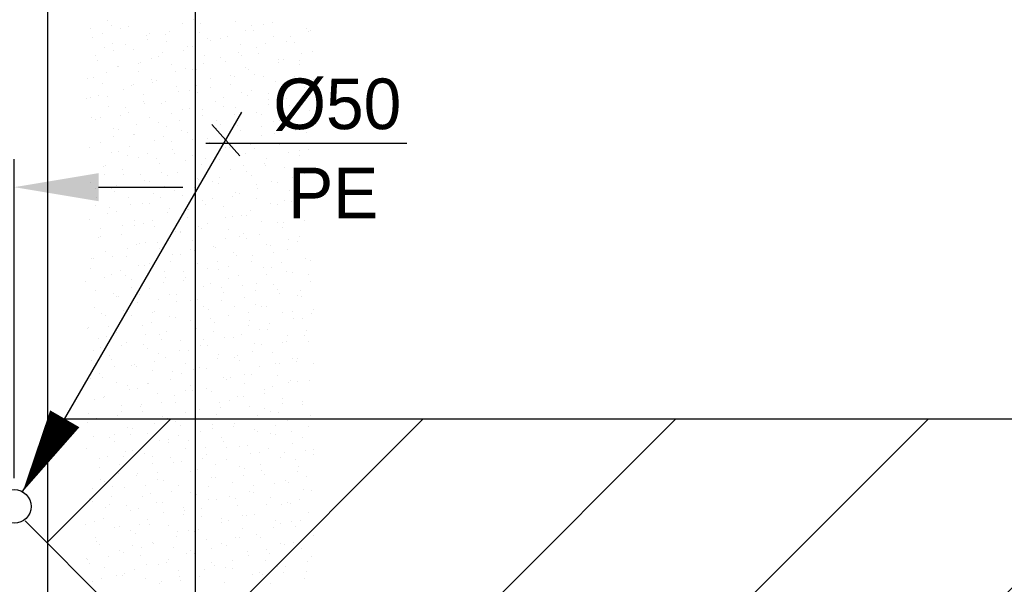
# Model space of a CAD drawing. Extents: x 9010 to 343255, y 15280 to 659207.
# Tile 37 of 76: x 83433 to 86934, y 38640 to 40648. Entities that reach past the tile are written whole.
import ezdxf

# ---------------------------------------------------------------- set-up
doc = ezdxf.new("R2010")
doc.units = 0
doc.header["$LTSCALE"] = 100
doc.linetypes.add('2322121', pattern=[2000, 1000, 1000])
doc.linetypes.add('CENTER4', pattern=[5, 3.125, -0.625, 0.625, -0.625])
doc.layers.get('0').update_dxf_attribs({"linetype": 'CONTINUOUS'})
doc.layers.get('DEFPOINTS').update_dxf_attribs({"linetype": 'CONTINUOUS'})
for name, color, linetype in [('15', 6, 'CONTINUOUS'), ('BOUW', 8, 'CONTINUOUS'), ('WL524---', 4, 'CONTINUOUS'), ('WL5627--', 4, 'CONTINUOUS'), ('WL570---_HARTLIJN', 7, 'CONTINUOUS'), ('WM521---', 1, 'CONTINUOUS')]:
    doc.layers.add(name, color=color, linetype=linetype)
doc.styles.add('BURO-018', font='BUROFONT.shx', dxfattribs={"height": 180})
doc.dimstyles.new('CEES', dxfattribs={"dimscale": 100, "dimtxt": 3, "dimasz": 3, "dimexe": 1, "dimexo": 1, "dimgap": 1.5, "dimtad": 0, "dimdec": 0, "dimzin": 0, "dimtxsty": 'BURO-018', "dimcen": -3, "dimdle": 1.25, "dimclrd": 1, "dimclre": 1, "dimclrt": 1, "dimazin": 3, "dimtfac": 0.75, "dimtdec": 0, "dimtofl": 0, "dimtmove": 0, "dimatfit": 3, "dimtvp": 1.5, "dimtolj": 1, "dimtzin": 0})

# ---------------------------------------------------------------- blocks, each defined once
blk = doc.blocks.new('LDV3121')
at = {"color": 0, "linetype": 'CONTINUOUS'}
blk.add_line((0.25, 0.433), (6.75, 11.691), dxfattribs=at)
blk.add_lwpolyline([(0.25, 0.433, 0, 1, 0), (1.5, 2.598, 1, 1, 0)], format="xyseb", dxfattribs=at)
blk.add_circle((0, 0), 0.5, dxfattribs=at)
blk = doc.blocks.new('*D155')
at = {"color": 1, "linetype": 'BYBLOCK'}
for p, q in [((83252.9, 39016.5), (83252.9, 40152.1)), ((83413.5, 39016.5), (83413.5, 40152.1)), ((82952.9, 40052.1), (82033, 40052.1)), ((83713.5, 40052.1), (84013.5, 40052.1))]:
    blk.add_line(p, q, dxfattribs=at)
for points in [[(82952.9, 40102.1), (82952.9, 40002.1), (83252.9, 40052.1)], [(83713.5, 40102.1), (83713.5, 40002.1), (83413.5, 40052.1)]]:
    blk.add_solid(points, dxfattribs=at)
at = {"layer": 'DEFPOINTS', "color": 0, "linetype": 'BYBLOCK'}
for p in [(83252.9, 40052.1), (83252.9, 38916.5), (83413.5, 38916.5)]:
    blk.add_point(p, dxfattribs=at)
at = {"color": 1, "linetype": 'BYBLOCK', "insert": (82343, 40336), "char_height": 180, "attachment_point": 5, "style": 'BURO-018'}
blk.add_mtext('\\A1;160', dxfattribs=at)

msp = doc.modelspace()

# ---------------------------------------------------------------- hatches: boundary and pattern name
at = {"layer": '15'}
h = msp.add_hatch(dxfattribs=at)
h.set_pattern_fill('ANSI31', color=8, scale=200, style=0)
h.set_pattern_definition([(45, (32852.9, 25827.6), (-449.013, 449.013), [])])
h.paths.add_polyline_path([(83532.9, 52927.6), (89143.2, 52927.6), (89143.2, 54927.6), (83532.9, 54927.6), (83532.9, 59077.6), (65252.9, 59077.6), (65252.9, 83077.6), (67752.9, 83077.6), (67752.9, 61277.6), (72752.9, 61277.6), (72752.9, 66021.3), (73678.4, 66021.3), (73678.4, 73400.3), (76678.4, 73400.3), (76678.4, 61277.6), (82952.9, 61277.6), (82952.9, 81942.7), (87952.9, 81942.7), (87952.9, 70627.6), (93268.6, 70627.6), (93268.6, 61027.6), (99172.9, 61027.6), (99172.9, 58527.6), (93268.6, 58527.6), (93268.6, 52927.6), (99022.9, 52927.6), (99022.9, 49227.6), (93268.6, 49227.6), (93268.6, 42227.6), (99022.9, 42227.6), (99022.9, 39227.6), (93722.9, 39227.6), (93722.9, 36227.6), (99022.9, 36227.6), (99022.9, 33227.6), (93722.9, 33227.6), (93722.9, 26257.8), (90152.9, 26257.8), (90152.9, 26107.6), (83532.9, 26107.6), (83532.9, 39227.6), (88032.9, 39227.6), (88032.9, 49227.6), (83532.9, 49227.6)])

# ---------------------------------------------------------------- linework, layer by layer
at = {"layer": 'BOUW', "linetype": 'CONTINUOUS'}
for points in [[(90152.9, 26107.6), (83532.9, 26107.6), (83532.9, 54327.6), (89142.9, 54327.6)], [(93268.6, 49227.6), (93268.6, 42227.6), (99022.9, 42227.6), (99022.9, 39227.6), (93722.9, 39227.6), (93722.9, 36227.6), (99022.9, 36227.6), (99022.9, 33227.6), (93722.9, 33227.6), (93722.9, 26257.8), (90152.9, 26257.8), (90152.9, 26107.6), (83532.9, 26107.6), (83532.9, 39227.6), (88032.9, 39227.6), (88032.9, 49227.6)]]:
    msp.add_lwpolyline(points, dxfattribs=at)
at = {"layer": 'WL524---', "color": 4, "linetype": '2322121'}
for p, q in [((84057.8, 39738.9), (84057.8, 41131.4)), ((84057.8, 27105.9), (84057.8, 39738.9)), ((84057.8, 38259.8), (83452.8, 38864.8))]:
    msp.add_line(p, q, dxfattribs=at)
at = {"layer": 'WL5627--', "color": 6}
for p, q in [((84051.9, 40647.2), (84051.9, 40647.2)), ((83686.1, 40617), (83686.1, 40617)), ((83746.3, 40644.1), (83746.3, 40644.1)), ((83760.1, 40625.4), (83760.1, 40625.4)), ((83791.7, 40618.2), (83791.7, 40618.2)), ((83819.9, 40624.2), (83819.9, 40624.2)), ((84010.4, 40632.5), (84010.4, 40632.5)), ((84074.6, 40632.8), (84074.6, 40632.8)), ((84200.8, 40640.7), (84200.8, 40640.7)), ((84258.7, 40628.6), (84258.7, 40628.6)), ((84299.6, 40629.6), (84299.6, 40629.6)), ((84332.7, 40637), (84332.7, 40637)), ((84454.1, 40617.2), (84454.1, 40617.2)), ((83692.3, 40584.1), (83692.3, 40584.1)), ((83727.5, 40598.6), (83727.5, 40598.6)), ((83882.7, 40592.3), (83882.7, 40592.3)), ((83893, 40598.5), (83893, 40598.5)), ((83952.4, 40595.4), (83952.4, 40595.4)), ((83966.9, 40606.8), (83966.9, 40606.8)), ((84073.2, 40600.6), (84073.2, 40600.6)), ((84099.8, 40579.9), (84099.8, 40579.9)), ((84145.7, 40579.5), (84145.7, 40579.5)), ((84173.7, 40588.3), (84173.7, 40588.3)), ((84235.3, 40610), (84235.3, 40610)), ((84263.7, 40608.9), (84263.7, 40608.9)), ((84336.2, 40587.8), (84336.2, 40587.8)), ((84396, 40587.2), (84396, 40587.2)), ((84460.3, 40606.8), (84460.3, 40606.8)), ((84465.5, 40610.1), (84465.5, 40610.1)), ((83734, 40549.8), (83734, 40549.8)), ((83764.8, 40562.9), (83764.8, 40562.9)), ((83808, 40558.1), (83808, 40558.1)), ((83838.3, 40543), (83838.3, 40543)), ((83888.2, 40575.8), (83888.2, 40575.8)), ((83955.2, 40571.2), (83955.2, 40571.2)), ((84028.8, 40551.3), (84028.8, 40551.3)), ((84048.8, 40553), (84048.8, 40553)), ((84113.1, 40572.6), (84113.1, 40572.6)), ((84219.2, 40559.6), (84219.2, 40559.6)), ((84273.8, 40549.8), (84273.8, 40549.8)), ((84306.6, 40561.4), (84306.6, 40561.4)), ((84380.6, 40569.8), (84380.6, 40569.8)), ((84409.7, 40567.8), (84409.7, 40567.8)), ((83701.7, 40518.8), (83701.7, 40518.8)), ((83765.9, 40538.4), (83765.9, 40538.4)), ((83901.2, 40511.2), (83901.2, 40511.2)), ((83926.6, 40515.6), (83926.6, 40515.6)), ((83940.9, 40531.2), (83940.9, 40531.2)), ((84014.8, 40539.6), (84014.8, 40539.6)), ((84091.6, 40519.5), (84091.6, 40519.5)), ((84147.7, 40512.7), (84147.7, 40512.7)), ((84209.5, 40530.1), (84209.5, 40530.1)), ((84221.7, 40521), (84221.7, 40521)), ((84282.1, 40527.7), (84282.1, 40527.7)), ((84354.6, 40506.6), (84354.6, 40506.6)), ((84370.2, 40507.3), (84370.2, 40507.3)), ((84434.5, 40527), (84434.5, 40527)), ((84472.6, 40536), (84472.6, 40536)), ((83710.7, 40502.9), (83710.7, 40502.9)), ((83782, 40482.5), (83782, 40482.5)), ((83783.2, 40481.8), (83783.2, 40481.8)), ((83855.9, 40490.9), (83855.9, 40490.9)), ((83862.4, 40495.9), (83862.4, 40495.9)), ((83973.6, 40490), (83973.6, 40490)), ((84023.1, 40473.1), (84023.1, 40473.1)), ((84062.7, 40472.3), (84062.7, 40472.3)), ((84087.3, 40492.8), (84087.3, 40492.8)), ((84164.1, 40498.3), (84164.1, 40498.3)), ((84237.7, 40478.4), (84237.7, 40478.4)), ((84354.5, 40494.1), (84354.5, 40494.1)), ((84428.1, 40486.7), (84428.1, 40486.7)), ((84428.5, 40502.5), (84428.5, 40502.5)), ((83675.9, 40438.9), (83675.9, 40438.9)), ((83697, 40442.2), (83697, 40442.2)), ((83740.1, 40458.6), (83740.1, 40458.6)), ((83856.7, 40461.8), (83856.7, 40461.8)), ((83900.8, 40435.8), (83900.8, 40435.8)), ((83988.8, 40463.9), (83988.8, 40463.9)), ((84047.2, 40470.1), (84047.2, 40470.1)), ((84110, 40438.3), (84110, 40438.3)), ((84183.7, 40450.3), (84183.7, 40450.3)), ((84195.6, 40445.4), (84195.6, 40445.4)), ((84248, 40470), (84248, 40470)), ((84269.6, 40453.8), (84269.6, 40453.8)), ((84300.5, 40446.6), (84300.5, 40446.6)), ((84408.7, 40447.1), (84408.7, 40447.1)), ((83729.1, 40421.7), (83729.1, 40421.7)), ((83829.9, 40415.2), (83829.9, 40415.2)), ((83836.6, 40416.1), (83836.6, 40416.1)), ((83903.8, 40423.6), (83903.8, 40423.6)), ((83919.6, 40430), (83919.6, 40430)), ((83992.1, 40408.9), (83992.1, 40408.9)), ((84061.5, 40413), (84061.5, 40413)), ((84110.7, 40405.1), (84110.7, 40405.1)), ((84182.5, 40417.2), (84182.5, 40417.2)), ((84344.4, 40427.5), (84344.4, 40427.5)), ((84373, 40425.4), (84373, 40425.4)), ((84402.4, 40426.8), (84402.4, 40426.8)), ((84446.5, 40405.5), (84446.5, 40405.5)), ((84476.4, 40435.2), (84476.4, 40435.2)), ((83670.9, 40366.5), (83670.9, 40366.5)), ((83684.7, 40372.4), (83684.7, 40372.4)), ((83714.4, 40378.8), (83714.4, 40378.8)), ((83744.9, 40374.9), (83744.9, 40374.9)), ((83801.6, 40400.6), (83801.6, 40400.6)), ((83875.1, 40380.7), (83875.1, 40380.7)), ((83997.3, 40393.3), (83997.3, 40393.3)), ((84036.7, 40396.7), (84036.7, 40396.7)), ((84065.6, 40388.9), (84065.6, 40388.9)), ((84158, 40370.5), (84158, 40370.5)), ((84222.2, 40390.1), (84222.2, 40390.1)), ((84243.5, 40378.1), (84243.5, 40378.1)), ((84256.1, 40397.2), (84256.1, 40397.2)), ((84317.5, 40386.5), (84317.5, 40386.5)), ((84382.9, 40367.3), (84382.9, 40367.3)), ((83747.5, 40340.5), (83747.5, 40340.5)), ((83810.8, 40336.3), (83810.8, 40336.3)), ((83875.1, 40355.9), (83875.1, 40355.9)), ((83877.8, 40348), (83877.8, 40348)), ((83938, 40348.8), (83938, 40348.8)), ((83951.7, 40356.3), (83951.7, 40356.3)), ((84035.7, 40333.1), (84035.7, 40333.1)), ((84128.5, 40357.1), (84128.5, 40357.1)), ((84158.6, 40337.8), (84158.6, 40337.8)), ((84200.9, 40336), (84200.9, 40336)), ((84318.7, 40347.7), (84318.7, 40347.7)), ((84318.9, 40365.4), (84318.9, 40365.4)), ((84391.4, 40344.3), (84391.4, 40344.3)), ((84450.4, 40359.6), (84450.4, 40359.6)), ((83688.6, 40298.9), (83688.6, 40298.9)), ((83718.9, 40299.2), (83718.9, 40299.2)), ((83792.8, 40307.6), (83792.8, 40307.6)), ((83820, 40319.4), (83820, 40319.4)), ((83893.6, 40299.5), (83893.6, 40299.5)), ((83971.5, 40313.5), (83971.5, 40313.5)), ((84010.5, 40327.7), (84010.5, 40327.7)), ((84084, 40307.8), (84084, 40307.8)), ((84084.6, 40329.4), (84084.6, 40329.4)), ((84196.4, 40310.3), (84196.4, 40310.3)), ((84274.5, 40316.1), (84274.5, 40316.1)), ((84291.4, 40310.9), (84291.4, 40310.9)), ((84365.4, 40319.2), (84365.4, 40319.2)), ((84465, 40324.3), (84465, 40324.3)), ((83703.1, 40291.2), (83703.1, 40291.2)), ((83849.3, 40276.1), (83849.3, 40276.1)), ((83925.7, 40280.7), (83925.7, 40280.7)), ((83956.4, 40267.7), (83956.4, 40267.7)), ((83999.6, 40289.1), (83999.6, 40289.1)), ((84132.2, 40290.7), (84132.2, 40290.7)), ((84132.5, 40262.2), (84132.5, 40262.2)), ((84146.9, 40275.9), (84146.9, 40275.9)), ((84206.5, 40270.5), (84206.5, 40270.5)), ((84292.9, 40267.8), (84292.9, 40267.8)), ((84337.3, 40284.2), (84337.3, 40284.2)), ((84357.1, 40287.5), (84357.1, 40287.5)), ((84409.8, 40263.1), (84409.8, 40263.1)), ((83765.9, 40259.4), (83765.9, 40259.4)), ((83766.8, 40232), (83766.8, 40232)), ((83785, 40256.5), (83785, 40256.5)), ((83838.4, 40238.3), (83838.4, 40238.3)), ((83840.7, 40240.4), (83840.7, 40240.4)), ((83945.7, 40233.6), (83945.7, 40233.6)), ((84010, 40253.3), (84010, 40253.3)), ((84028.9, 40246.5), (84028.9, 40246.5)), ((84102.4, 40226.6), (84102.4, 40226.6)), ((84170.7, 40230.5), (84170.7, 40230.5)), ((84219.4, 40254.8), (84219.4, 40254.8)), ((84292.9, 40234.9), (84292.9, 40234.9)), ((84339.3, 40243.6), (84339.3, 40243.6)), ((84413.3, 40252), (84413.3, 40252)), ((84453.6, 40245), (84453.6, 40245)), ((83681.8, 40191.6), (83681.8, 40191.6)), ((83721.5, 40210), (83721.5, 40210)), ((83823.5, 40196.3), (83823.5, 40196.3)), ((83912, 40218.3), (83912, 40218.3)), ((83973.6, 40213.4), (83973.6, 40213.4)), ((84047.6, 40221.8), (84047.6, 40221.8)), ((84106.4, 40210.8), (84106.4, 40210.8)), ((84165.3, 40194.8), (84165.3, 40194.8)), ((84180.4, 40194.9), (84180.4, 40194.9)), ((84254.4, 40203.3), (84254.4, 40203.3)), ((84331.3, 40207.7), (84331.3, 40207.7)), ((84355.8, 40203.1), (84355.8, 40203.1)), ((83759.2, 40176.6), (83759.2, 40176.6)), ((83784.4, 40178.2), (83784.4, 40178.2)), ((83814.7, 40164.7), (83814.7, 40164.7)), ((83856.8, 40157.1), (83856.8, 40157.1)), ((83888.6, 40173.1), (83888.6, 40173.1)), ((83974.8, 40186.5), (83974.8, 40186.5)), ((83984.2, 40173.5), (83984.2, 40173.5)), ((84047.3, 40165.4), (84047.3, 40165.4)), ((84237.8, 40173.6), (84237.8, 40173.6)), ((84267.1, 40188), (84267.1, 40188)), ((84387.3, 40176.3), (84387.3, 40176.3)), ((84427.8, 40165.2), (84427.8, 40165.2)), ((84428.2, 40181.9), (84428.2, 40181.9)), ((84461.2, 40184.7), (84461.2, 40184.7)), ((83729.7, 40124.4), (83729.7, 40124.4)), ((83739.9, 40128.9), (83739.9, 40128.9)), ((83919.9, 40153.8), (83919.9, 40153.8)), ((83930.4, 40137.1), (83930.4, 40137.1)), ((84021.5, 40146.2), (84021.5, 40146.2)), ((84080.6, 40131), (84080.6, 40131)), ((84095.5, 40154.6), (84095.5, 40154.6)), ((84120.9, 40145.4), (84120.9, 40145.4)), ((84144.9, 40150.7), (84144.9, 40150.7)), ((84228.3, 40127.6), (84228.3, 40127.6)), ((84302.3, 40136), (84302.3, 40136)), ((84305.6, 40127.8), (84305.6, 40127.8)), ((84311.3, 40153.7), (84311.3, 40153.7)), ((84374.2, 40121.9), (84374.2, 40121.9)), ((83733.4, 40096.8), (83733.4, 40096.8)), ((83797.7, 40116.5), (83797.7, 40116.5)), ((83802.8, 40097), (83802.8, 40097)), ((83862.6, 40097.5), (83862.6, 40097.5)), ((83936.6, 40105.8), (83936.6, 40105.8)), ((83958.4, 40093.6), (83958.4, 40093.6)), ((83993.2, 40105.3), (83993.2, 40105.3)), ((84143.4, 40087.3), (84143.4, 40087.3)), ((84183.7, 40113.6), (84183.7, 40113.6)), ((84241.3, 40108.2), (84241.3, 40108.2)), ((84256.2, 40092.5), (84256.2, 40092.5)), ((84435.2, 40109.1), (84435.2, 40109.1)), ((84446.6, 40100.8), (84446.6, 40100.8)), ((84466.2, 40105), (84466.2, 40105)), ((83684.8, 40067.6), (83684.8, 40067.6)), ((83777.6, 40057.1), (83777.6, 40057.1)), ((83875.3, 40075.9), (83875.3, 40075.9)), ((83894.1, 40074), (83894.1, 40074)), ((83948.8, 40056), (83948.8, 40056)), ((84054.8, 40051.2), (84054.8, 40051.2)), ((84065.7, 40084.2), (84065.7, 40084.2)), ((84069.4, 40078.9), (84069.4, 40078.9)), ((84119.1, 40070.8), (84119.1, 40070.8)), ((84139.3, 40064.3), (84139.3, 40064.3)), ((84276.3, 40060.4), (84276.3, 40060.4)), ((84329.7, 40072.5), (84329.7, 40072.5)), ((84350.2, 40068.7), (84350.2, 40068.7)), ((84402, 40085.4), (84402, 40085.4)), ((83703.7, 40048.7), (83703.7, 40048.7)), ((83707.6, 40017), (83707.6, 40017)), ((83758.3, 40047.7), (83758.3, 40047.7)), ((83771.9, 40036.6), (83771.9, 40036.6)), ((83821.2, 40015.9), (83821.2, 40015.9)), ((83910.5, 40030.2), (83910.5, 40030.2)), ((83984.5, 40038.6), (83984.5, 40038.6)), ((84011.7, 40024.1), (84011.7, 40024.1)), ((84191.3, 40020), (84191.3, 40020)), ((84202.1, 40032.4), (84202.1, 40032.4)), ((84215.5, 40028.4), (84215.5, 40028.4)), ((84279.8, 40048), (84279.8, 40048)), ((84392.6, 40040.7), (84392.6, 40040.7)), ((84440.5, 40025.2), (84440.5, 40025.2)), ((84465.1, 40019.6), (84465.1, 40019.6)), ((83703.2, 39986.5), (83703.2, 39986.5)), ((83751.6, 39981.5), (83751.6, 39981.5)), ((83825.5, 39989.9), (83825.5, 39989.9)), ((83868.3, 39994.2), (83868.3, 39994.2)), ((83893.7, 39994.7), (83893.7, 39994.7)), ((83932.6, 40013.8), (83932.6, 40013.8)), ((84084.1, 40003), (84084.1, 40003)), ((84093.3, 39991), (84093.3, 39991)), ((84117.3, 40011.6), (84117.3, 40011.6)), ((84157.7, 39983.1), (84157.7, 39983.1)), ((84274.6, 40011.3), (84274.6, 40011.3)), ((84324.2, 39993.1), (84324.2, 39993.1)), ((84348.2, 39991.4), (84348.2, 39991.4)), ((84376.2, 40005.5), (84376.2, 40005.5)), ((84398.1, 40001.5), (84398.1, 40001.5)), ((83746.1, 39956.8), (83746.1, 39956.8)), ((83776.8, 39966.5), (83776.8, 39966.5)), ((83958.4, 39962.9), (83958.4, 39962.9)), ((83967.2, 39974.8), (83967.2, 39974.8)), ((84029, 39971.4), (84029, 39971.4)), ((84032.4, 39971.3), (84032.4, 39971.3)), ((84189.7, 39948.5), (84189.7, 39948.5)), ((84220.5, 39951.3), (84220.5, 39951.3)), ((84239.2, 39952.8), (84239.2, 39952.8)), ((84254, 39968.2), (84254, 39968.2)), ((84411, 39959.5), (84411, 39959.5)), ((83681.9, 39937.2), (83681.9, 39937.2)), ((83799.5, 39914.2), (83799.5, 39914.2)), ((83839.6, 39934.7), (83839.6, 39934.7)), ((83842.5, 39914.3), (83842.5, 39914.3)), ((83873.5, 39922.6), (83873.5, 39922.6)), ((83906.8, 39934), (83906.8, 39934)), ((83912.1, 39913.6), (83912.1, 39913.6)), ((84030.1, 39943), (84030.1, 39943)), ((84067.5, 39911.2), (84067.5, 39911.2)), ((84102.6, 39921.8), (84102.6, 39921.8)), ((84165.2, 39944.4), (84165.2, 39944.4)), ((84293, 39930.1), (84293, 39930.1)), ((84350.4, 39925.7), (84350.4, 39925.7)), ((84372.1, 39925.8), (84372.1, 39925.8)), ((84414.7, 39945.4), (84414.7, 39945.4)), ((84446, 39934.2), (84446, 39934.2)), ((83720.3, 39877), (83720.3, 39877)), ((83721.6, 39905.3), (83721.6, 39905.3)), ((83795.2, 39885.3), (83795.2, 39885.3)), ((83985.6, 39893.6), (83985.6, 39893.6)), ((84003.2, 39891.5), (84003.2, 39891.5)), ((84006.3, 39895.7), (84006.3, 39895.7)), ((84080.3, 39904), (84080.3, 39904)), ((84176.1, 39901.9), (84176.1, 39901.9)), ((84213.2, 39877.1), (84213.2, 39877.1)), ((84228.2, 39888.4), (84228.2, 39888.4)), ((84287.1, 39885.5), (84287.1, 39885.5)), ((84366.6, 39910.2), (84366.6, 39910.2)), ((84429.4, 39878.4), (84429.4, 39878.4)), ((83714.5, 39873.9), (83714.5, 39873.9)), ((83847.4, 39847), (83847.4, 39847)), ((83858, 39853.5), (83858, 39853.5)), ((83881, 39854.2), (83881, 39854.2)), ((83921.4, 39855.3), (83921.4, 39855.3)), ((84048.5, 39861.8), (84048.5, 39861.8)), ((84121, 39840.7), (84121, 39840.7)), ((84163.9, 39868.7), (84163.9, 39868.7)), ((84239, 39870.1), (84239, 39870.1)), ((84311.4, 39849), (84311.4, 39849)), ((84324.6, 39845.9), (84324.6, 39845.9)), ((84388.9, 39865.5), (84388.9, 39865.5)), ((84420, 39858.6), (84420, 39858.6)), ((83740, 39824.1), (83740, 39824.1)), ((83762.4, 39806.6), (83762.4, 39806.6)), ((83816.8, 39834.5), (83816.8, 39834.5)), ((83930.5, 39832.4), (83930.5, 39832.4)), ((83977.4, 39811.7), (83977.4, 39811.7)), ((84004.1, 39812.5), (84004.1, 39812.5)), ((84041.7, 39831.3), (84041.7, 39831.3)), ((84054.2, 39828.4), (84054.2, 39828.4)), ((84128.2, 39836.8), (84128.2, 39836.8)), ((84194.5, 39820.7), (84194.5, 39820.7)), ((84202.4, 39808.5), (84202.4, 39808.5)), ((84261.1, 39809.9), (84261.1, 39809.9)), ((84335, 39818.2), (84335, 39818.2)), ((84385, 39829), (84385, 39829)), ((83688.5, 39798.2), (83688.5, 39798.2)), ((83694.5, 39797.1), (83694.5, 39797.1)), ((83813.6, 39804.2), (83813.6, 39804.2)), ((83855.2, 39774.3), (83855.2, 39774.3)), ((83876.4, 39772.3), (83876.4, 39772.3)), ((83895.3, 39779.7), (83895.3, 39779.7)), ((83969.3, 39788.1), (83969.3, 39788.1)), ((84066.9, 39780.6), (84066.9, 39780.6)), ((84138.1, 39788.9), (84138.1, 39788.9)), ((84257.4, 39788.9), (84257.4, 39788.9)), ((84363.1, 39785.7), (84363.1, 39785.7)), ((84447.8, 39797.2), (84447.8, 39797.2)), ((84467.9, 39791.3), (84467.9, 39791.3)), ((83686, 39764.1), (83686, 39764.1)), ((83758.5, 39742.9), (83758.5, 39742.9)), ((83791, 39754.7), (83791, 39754.7)), ((83810.4, 39739.4), (83810.4, 39739.4)), ((83948.9, 39751.2), (83948.9, 39751.2)), ((84015.9, 39751.5), (84015.9, 39751.5)), ((84102.2, 39761.1), (84102.2, 39761.1)), ((84139.4, 39759.5), (84139.4, 39759.5)), ((84176.1, 39769.5), (84176.1, 39769.5)), ((84212.9, 39739.6), (84212.9, 39739.6)), ((84298.8, 39766.1), (84298.8, 39766.1)), ((84309, 39742.6), (84309, 39742.6)), ((84329.8, 39767.8), (84329.8, 39767.8)), ((84382.9, 39751), (84382.9, 39751)), ((84403.4, 39747.8), (84403.4, 39747.8)), ((84459.5, 39743.2), (84459.5, 39743.2)), ((83668.8, 39717.3), (83668.8, 39717.3)), ((83736.4, 39731), (83736.4, 39731)), ((83832, 39723), (83832, 39723)), ((83943.2, 39712.4), (83943.2, 39712.4)), ((83951.7, 39731.9), (83951.7, 39731.9)), ((84017.2, 39720.8), (84017.2, 39720.8)), ((84022.5, 39731.3), (84022.5, 39731.3)), ((84112.4, 39709.1), (84112.4, 39709.1)), ((84176.6, 39728.7), (84176.6, 39728.7)), ((84224, 39702.3), (84224, 39702.3)), ((84275.8, 39707.7), (84275.8, 39707.7)), ((84337.3, 39705.9), (84337.3, 39705.9)), ((84466.2, 39716), (84466.2, 39716)), ((83704.4, 39682.9), (83704.4, 39682.9)), ((83765.2, 39674.9), (83765.2, 39674.9)), ((83829.4, 39694.5), (83829.4, 39694.5)), ((83858.3, 39672.1), (83858.3, 39672.1)), ((83894.9, 39691.2), (83894.9, 39691.2)), ((83967.3, 39670), (83967.3, 39670)), ((83990.1, 39671.7), (83990.1, 39671.7)), ((84085.3, 39699.5), (84085.3, 39699.5)), ((84150.1, 39693.9), (84150.1, 39693.9)), ((84157.8, 39678.3), (84157.8, 39678.3)), ((84273, 39686.2), (84273, 39686.2)), ((84348.3, 39686.6), (84348.3, 39686.6)), ((84356.9, 39675.3), (84356.9, 39675.3)), ((84421.8, 39666.7), (84421.8, 39666.7)), ((84430.9, 39683.7), (84430.9, 39683.7)), ((83776.9, 39661.8), (83776.9, 39661.8)), ((83784.3, 39663.7), (83784.3, 39663.7)), ((83850.4, 39641.8), (83850.4, 39641.8)), ((83925.9, 39652), (83925.9, 39652)), ((83991.1, 39645.2), (83991.1, 39645.2)), ((84040.9, 39650.1), (84040.9, 39650.1)), ((84065.1, 39653.5), (84065.1, 39653.5)), ((84150.8, 39648.9), (84150.8, 39648.9)), ((84231.4, 39658.4), (84231.4, 39658.4)), ((84271.9, 39635), (84271.9, 39635)), ((84433.7, 39663.4), (84433.7, 39663.4)), ((83699.4, 39623.4), (83699.4, 39623.4)), ((83722.8, 39601.7), (83722.8, 39601.7)), ((83803.7, 39614.7), (83803.7, 39614.7)), ((83832.2, 39596.4), (83832.2, 39596.4)), ((83906.2, 39604.8), (83906.2, 39604.8)), ((83913.3, 39610), (83913.3, 39610)), ((84086.6, 39629.2), (84086.6, 39629.2)), ((84103.7, 39618.3), (84103.7, 39618.3)), ((84176.2, 39597.2), (84176.2, 39597.2)), ((84198, 39626.6), (84198, 39626.6)), ((84247.3, 39606.4), (84247.3, 39606.4)), ((84294.2, 39626.6), (84294.2, 39626.6)), ((84311.5, 39626.1), (84311.5, 39626.1)), ((84366.7, 39605.4), (84366.7, 39605.4)), ((84404.8, 39608.1), (84404.8, 39608.1)), ((84472.2, 39603.2), (84472.2, 39603.2)), ((84478.8, 39616.4), (84478.8, 39616.4)), ((83739.4, 39595), (83739.4, 39595)), ((83795.3, 39580.6), (83795.3, 39580.6)), ((83868.8, 39560.7), (83868.8, 39560.7)), ((83900.1, 39572.2), (83900.1, 39572.2)), ((83964.4, 39591.9), (83964.4, 39591.9)), ((83985.8, 39588.9), (83985.8, 39588.9)), ((84039.1, 39577.9), (84039.1, 39577.9)), ((84059.3, 39568.9), (84059.3, 39568.9)), ((84113, 39586.3), (84113, 39586.3)), ((84125, 39569), (84125, 39569)), ((84249.8, 39577.2), (84249.8, 39577.2)), ((84319.8, 39567.7), (84319.8, 39567.7)), ((84408, 39583.6), (84408, 39583.6)), ((84440.2, 39585.5), (84440.2, 39585.5)), ((83673.3, 39547.7), (83673.3, 39547.7)), ((83678.4, 39552.4), (83678.4, 39552.4)), ((83747.3, 39556.1), (83747.3, 39556.1)), ((83777.9, 39534.8), (83777.9, 39534.8)), ((83880.1, 39529.2), (83880.1, 39529.2)), ((83931.7, 39528.8), (83931.7, 39528.8)), ((83954.1, 39537.6), (83954.1, 39537.6)), ((84060.8, 39549.4), (84060.8, 39549.4)), ((84122.2, 39537.1), (84122.2, 39537.1)), ((84221.5, 39526.6), (84221.5, 39526.6)), ((84245.9, 39559.4), (84245.9, 39559.4)), ((84285.7, 39546.2), (84285.7, 39546.2)), ((84312.6, 39545.4), (84312.6, 39545.4)), ((84452.7, 39540.8), (84452.7, 39540.8)), ((83713.6, 39515.2), (83713.6, 39515.2)), ((83741.2, 39520.5), (83741.2, 39520.5)), ((83813.7, 39499.4), (83813.7, 39499.4)), ((83874.3, 39492.4), (83874.3, 39492.4)), ((83938.6, 39512), (83938.6, 39512)), ((84004.2, 39507.7), (84004.2, 39507.7)), ((84087, 39510.6), (84087, 39510.6)), ((84160.9, 39519), (84160.9, 39519)), ((84194.6, 39516), (84194.6, 39516)), ((84268.2, 39496.1), (84268.2, 39496.1)), ((84293.8, 39492.1), (84293.8, 39492.1)), ((84367.8, 39500.5), (84367.8, 39500.5)), ((84382.2, 39503.8), (84382.2, 39503.8)), ((84385.1, 39524.3), (84385.1, 39524.3)), ((84446.4, 39523.4), (84446.4, 39523.4)), ((84458.6, 39504.3), (84458.6, 39504.3)), ((83696.8, 39471.2), (83696.8, 39471.2)), ((83721.2, 39480.5), (83721.2, 39480.5)), ((83795.2, 39488.8), (83795.2, 39488.8)), ((83887.3, 39479.5), (83887.3, 39479.5)), ((83928.1, 39461.9), (83928.1, 39461.9)), ((84002, 39470.3), (84002, 39470.3)), ((84035, 39469.6), (84035, 39469.6)), ((84077.7, 39487.8), (84077.7, 39487.8)), ((84099.3, 39489.2), (84099.3, 39489.2)), ((84140.6, 39455.9), (84140.6, 39455.9)), ((84259.9, 39466.4), (84259.9, 39466.4)), ((84331, 39464.2), (84331, 39464.2)), ((83687.8, 39435.4), (83687.8, 39435.4)), ((83752.1, 39455), (83752.1, 39455)), ((83759.6, 39439.4), (83759.6, 39439.4)), ((83843.1, 39421.6), (83843.1, 39421.6)), ((83912.8, 39432.2), (83912.8, 39432.2)), ((83950.1, 39447.7), (83950.1, 39447.7)), ((84022.6, 39426.5), (84022.6, 39426.5)), ((84134.9, 39443.4), (84134.9, 39443.4)), ((84195.7, 39446.8), (84195.7, 39446.8)), ((84208.8, 39451.8), (84208.8, 39451.8)), ((84213, 39434.8), (84213, 39434.8)), ((84341.7, 39424.8), (84341.7, 39424.8)), ((84356.4, 39423.9), (84356.4, 39423.9)), ((84403.5, 39443.1), (84403.5, 39443.1)), ((84415.7, 39433.2), (84415.7, 39433.2)), ((84420.6, 39443.6), (84420.6, 39443.6)), ((84477.1, 39423.2), (84477.1, 39423.2)), ((83715.2, 39390), (83715.2, 39390)), ((83769.1, 39413.2), (83769.1, 39413.2)), ((83832.1, 39418.3), (83832.1, 39418.3)), ((83848.5, 39412.6), (83848.5, 39412.6)), ((83905.7, 39398.3), (83905.7, 39398.3)), ((83976, 39394.7), (83976, 39394.7)), ((84009.2, 39389.7), (84009.2, 39389.7)), ((84049.9, 39403), (84049.9, 39403)), ((84073.5, 39409.4), (84073.5, 39409.4)), ((84096.1, 39406.6), (84096.1, 39406.6)), ((84234.2, 39386.6), (84234.2, 39386.6)), ((84286.6, 39414.9), (84286.6, 39414.9)), ((83684.2, 39372.9), (83684.2, 39372.9)), ((83726.3, 39375.2), (83726.3, 39375.2)), ((83778.1, 39358.2), (83778.1, 39358.2)), ((83887, 39352.4), (83887, 39352.4)), ((83891, 39354.3), (83891, 39354.3)), ((83968.5, 39366.5), (83968.5, 39366.5)), ((84159, 39374.8), (84159, 39374.8)), ((84169.9, 39366.9), (84169.9, 39366.9)), ((84182.8, 39376.1), (84182.8, 39376.1)), ((84231.5, 39353.6), (84231.5, 39353.6)), ((84256.7, 39384.5), (84256.7, 39384.5)), ((84349.4, 39383.1), (84349.4, 39383.1)), ((84389.6, 39357.6), (84389.6, 39357.6)), ((84394.9, 39363.8), (84394.9, 39363.8)), ((84421.9, 39361.9), (84421.9, 39361.9)), ((84463.6, 39365.9), (84463.6, 39365.9)), ((83817, 39345.9), (83817, 39345.9)), ((83822.7, 39332.7), (83822.7, 39332.7)), ((83850.5, 39337.1), (83850.5, 39337.1)), ((83924.1, 39317.1), (83924.1, 39317.1)), ((84023.9, 39327.4), (84023.9, 39327.4)), ((84041, 39345.4), (84041, 39345.4)), ((84047.7, 39329.6), (84047.7, 39329.6)), ((84097.8, 39335.8), (84097.8, 39335.8)), ((84114.6, 39325.4), (84114.6, 39325.4)), ((84304.7, 39317.2), (84304.7, 39317.2)), ((84305, 39333.7), (84305, 39333.7)), ((84330.6, 39344.1), (84330.6, 39344.1)), ((83700.5, 39295.4), (83700.5, 39295.4)), ((83732.1, 39305.6), (83732.1, 39305.6)), ((83733.6, 39308.9), (83733.6, 39308.9)), ((83938.9, 39287.1), (83938.9, 39287.1)), ((83983.4, 39309.9), (83983.4, 39309.9)), ((83986.9, 39285.3), (83986.9, 39285.3)), ((84144.1, 39287.1), (84144.1, 39287.1)), ((84177.4, 39293.6), (84177.4, 39293.6)), ((84208.4, 39306.7), (84208.4, 39306.7)), ((84230.7, 39308.8), (84230.7, 39308.8)), ((84367.9, 39301.9), (84367.9, 39301.9)), ((84369.1, 39283.9), (84369.1, 39283.9)), ((84437.5, 39290.3), (84437.5, 39290.3)), ((84440.3, 39280.8), (84440.3, 39280.8)), ((83678.5, 39247.6), (83678.5, 39247.6)), ((83796.5, 39277), (83796.5, 39277)), ((83796.9, 39252.9), (83796.9, 39252.9)), ((83861.2, 39272.5), (83861.2, 39272.5)), ((83865, 39278.7), (83865, 39278.7)), ((83869, 39255.9), (83869, 39255.9)), ((84021.9, 39249.7), (84021.9, 39249.7)), ((84059.4, 39264.2), (84059.4, 39264.2)), ((84071.8, 39260.1), (84071.8, 39260.1)), ((84145.7, 39268.5), (84145.7, 39268.5)), ((84249.9, 39272.5), (84249.9, 39272.5)), ((84304.8, 39264.3), (84304.8, 39264.3)), ((84323.4, 39252.5), (84323.4, 39252.5)), ((84352.6, 39250), (84352.6, 39250)), ((83674.7, 39215.5), (83674.7, 39215.5)), ((83706, 39230), (83706, 39230)), ((83752, 39227.7), (83752, 39227.7)), ((83780, 39238.3), (83780, 39238.3)), ((83912.9, 39211.4), (83912.9, 39211.4)), ((83942.5, 39236), (83942.5, 39236)), ((83957.6, 39230.1), (83957.6, 39230.1)), ((83986.8, 39219.8), (83986.8, 39219.8)), ((84133, 39244.3), (84133, 39244.3)), ((84182.6, 39226.9), (84182.6, 39226.9)), ((84195.8, 39212.4), (84195.8, 39212.4)), ((84278.6, 39241.6), (84278.6, 39241.6)), ((84386.3, 39220.7), (84386.3, 39220.7)), ((84465.5, 39241.5), (84465.5, 39241.5)), ((83814.9, 39195.9), (83814.9, 39195.9)), ((83835.4, 39192.7), (83835.4, 39192.7)), ((84005.3, 39204.1), (84005.3, 39204.1)), ((84077.8, 39183), (84077.8, 39183)), ((84118.3, 39207.3), (84118.3, 39207.3)), ((84119.7, 39192.9), (84119.7, 39192.9)), ((84193.7, 39201.2), (84193.7, 39201.2)), ((84268.3, 39191.3), (84268.3, 39191.3)), ((84279, 39184.5), (84279, 39184.5)), ((84343.3, 39204.1), (84343.3, 39204.1)), ((84400.5, 39182.7), (84400.5, 39182.7)), ((84458.8, 39199.6), (84458.8, 39199.6)), ((83696.9, 39166.5), (83696.9, 39166.5)), ((83753.9, 39162.7), (83753.9, 39162.7)), ((83770.5, 39146.5), (83770.5, 39146.5)), ((83771.2, 39173.1), (83771.2, 39173.1)), ((83827.9, 39171.1), (83827.9, 39171.1)), ((83887.4, 39174.7), (83887.4, 39174.7)), ((83931.8, 39150.3), (83931.8, 39150.3)), ((83960.8, 39144.2), (83960.8, 39144.2)), ((83960.9, 39154.8), (83960.9, 39154.8)), ((83996.1, 39169.9), (83996.1, 39169.9)), ((84034.7, 39152.5), (84034.7, 39152.5)), ((84151.4, 39163.1), (84151.4, 39163.1)), ((84156.8, 39147.1), (84156.8, 39147.1)), ((84326.5, 39174.3), (84326.5, 39174.3)), ((84341.8, 39171.4), (84341.8, 39171.4)), ((84439.7, 39161.6), (84439.7, 39161.6)), ((83669, 39122.4), (83669, 39122.4)), ((83809.6, 39112.9), (83809.6, 39112.9)), ((83833.3, 39114.7), (83833.3, 39114.7)), ((84023.8, 39123), (84023.8, 39123)), ((84092.5, 39127.4), (84092.5, 39127.4)), ((84167.6, 39125.6), (84167.6, 39125.6)), ((84214.2, 39131.3), (84214.2, 39131.3)), ((84241.6, 39134), (84241.6, 39134)), ((84286.7, 39110.1), (84286.7, 39110.1)), ((84317.5, 39124.3), (84317.5, 39124.3)), ((84374.4, 39107.1), (84374.4, 39107.1)), ((84404.7, 39139.5), (84404.7, 39139.5)), ((84448.4, 39115.4), (84448.4, 39115.4)), ((84477.2, 39118.4), (84477.2, 39118.4)), ((83715.3, 39085.3), (83715.3, 39085.3)), ((83745.4, 39093.2), (83745.4, 39093.2)), ((83801.9, 39095.4), (83801.9, 39095.4)), ((83875.8, 39103.8), (83875.8, 39103.8)), ((83905.8, 39093.6), (83905.8, 39093.6)), ((83906.1, 39070.4), (83906.1, 39070.4)), ((83970.3, 39090.1), (83970.3, 39090.1)), ((83979.3, 39073.6), (83979.3, 39073.6)), ((84008.7, 39076.9), (84008.7, 39076.9)), ((84082.6, 39085.3), (84082.6, 39085.3)), ((84096.2, 39101.8), (84096.2, 39101.8)), ((84169.8, 39081.9), (84169.8, 39081.9)), ((84253.2, 39104.6), (84253.2, 39104.6)), ((84360.3, 39090.2), (84360.3, 39090.2)), ((84413.9, 39081.8), (84413.9, 39081.8)), ((84478.2, 39101.5), (84478.2, 39101.5)), ((83716.9, 39055.1), (83716.9, 39055.1)), ((83788.9, 39065.3), (83788.9, 39065.3)), ((83923.7, 39036.6), (83923.7, 39036.6)), ((84042.2, 39041.8), (84042.2, 39041.8)), ((84066.7, 39047.6), (84066.7, 39047.6)), ((84131, 39067.3), (84131, 39067.3)), ((84215.5, 39058.3), (84215.5, 39058.3)), ((84232.6, 39050.1), (84232.6, 39050.1)), ((84289.5, 39066.7), (84289.5, 39066.7)), ((84291.7, 39044.4), (84291.7, 39044.4)), ((84422.4, 39039.8), (84422.4, 39039.8)), ((84423.1, 39058.4), (84423.1, 39058.4)), ((83719.6, 39013.4), (83719.6, 39013.4)), ((83733.7, 39004.1), (83733.7, 39004.1)), ((83783.8, 39033.1), (83783.8, 39033.1)), ((83849.8, 39028.2), (83849.8, 39028.2)), ((83851.7, 39033.5), (83851.7, 39033.5)), ((83924.2, 39012.4), (83924.2, 39012.4)), ((83944.5, 39010.3), (83944.5, 39010.3)), ((84056.6, 39009.6), (84056.6, 39009.6)), ((84114.7, 39020.7), (84114.7, 39020.7)), ((84130.6, 39018), (84130.6, 39018)), ((84188.2, 39000.7), (84188.2, 39000.7)), ((84227.4, 39024.8), (84227.4, 39024.8)), ((84305.1, 39029), (84305.1, 39029)), ((84378.7, 39009), (84378.7, 39009)), ((84388.1, 39002), (84388.1, 39002)), ((84452.4, 39021.6), (84452.4, 39021.6)), ((83690.9, 38979.5), (83690.9, 38979.5)), ((83764.8, 38987.8), (83764.8, 38987.8)), ((83807.3, 38984.2), (83807.3, 38984.2)), ((83880.3, 38990.6), (83880.3, 38990.6)), ((83971.6, 38969.3), (83971.6, 38969.3)), ((83997.7, 38992.5), (83997.7, 38992.5)), ((84041, 38967.8), (84041, 38967.8)), ((84105.2, 38987.4), (84105.2, 38987.4)), ((84251.1, 38968.9), (84251.1, 38968.9)), ((84263.4, 38991.1), (84263.4, 38991.1)), ((84337.4, 38999.5), (84337.4, 38999.5)), ((84441.5, 38977.2), (84441.5, 38977.2)), ((84470.3, 38972.5), (84470.3, 38972.5)), ((83679.7, 38944.1), (83679.7, 38944.1)), ((83693.8, 38933.6), (83693.8, 38933.6)), ((83758.1, 38953.2), (83758.1, 38953.2)), ((83870.1, 38952.3), (83870.1, 38952.3)), ((83897.7, 38960.9), (83897.7, 38960.9)), ((83918.7, 38930.4), (83918.7, 38930.4)), ((83942.6, 38931.2), (83942.6, 38931.2)), ((84060.6, 38960.6), (84060.6, 38960.6)), ((84104.5, 38942.4), (84104.5, 38942.4)), ((84133.1, 38939.5), (84133.1, 38939.5)), ((84178.5, 38950.7), (84178.5, 38950.7)), ((84201.7, 38945), (84201.7, 38945)), ((84265.9, 38964.6), (84265.9, 38964.6)), ((84323.5, 38947.8), (84323.5, 38947.8)), ((84385.3, 38932.2), (84385.3, 38932.2)), ((84426.6, 38941.8), (84426.6, 38941.8)), ((83738.8, 38912.2), (83738.8, 38912.2)), ((83752.1, 38922.9), (83752.1, 38922.9)), ((83812.7, 38920.6), (83812.7, 38920.6)), ((83825.7, 38903), (83825.7, 38903)), ((83854.5, 38910.8), (83854.5, 38910.8)), ((84016.2, 38911.3), (84016.2, 38911.3)), ((84019.6, 38902), (84019.6, 38902)), ((84079.4, 38907.6), (84079.4, 38907.6)), ((84206.6, 38919.6), (84206.6, 38919.6)), ((84311.3, 38923.8), (84311.3, 38923.8)), ((84362.3, 38922.2), (84362.3, 38922.2)), ((84397.1, 38927.8), (84397.1, 38927.8)), ((84459.9, 38896), (84459.9, 38896)), ((83698.1, 38862.9), (83698.1, 38862.9)), ((83732.3, 38873.4), (83732.3, 38873.4)), ((83888.5, 38871.2), (83888.5, 38871.2)), ((83945.6, 38893.7), (83945.6, 38893.7)), ((84015.2, 38888), (84015.2, 38888)), ((84079, 38879.5), (84079, 38879.5)), ((84152.4, 38875.1), (84152.4, 38875.1)), ((84175.9, 38865.1), (84175.9, 38865.1)), ((84226.4, 38883.5), (84226.4, 38883.5)), ((84240.1, 38884.8), (84240.1, 38884.8)), ((84269.5, 38887.7), (84269.5, 38887.7)), ((84342, 38866.6), (84342, 38866.6)), ((84400.8, 38862), (84400.8, 38862)), ((84433.2, 38864.9), (84433.2, 38864.9)), ((83668, 38853.8), (83668, 38853.8)), ((83770.6, 38841.8), (83770.6, 38841.8)), ((83786.7, 38844.9), (83786.7, 38844.9)), ((83828.7, 38830.9), (83828.7, 38830.9)), ((83860.6, 38853.3), (83860.6, 38853.3)), ((83893, 38850.6), (83893, 38850.6)), ((83961, 38850), (83961, 38850)), ((83993.5, 38826.4), (83993.5, 38826.4)), ((84034.6, 38830.1), (84034.6, 38830.1)), ((84053.6, 38827.8), (84053.6, 38827.8)), ((84067.5, 38834.8), (84067.5, 38834.8)), ((84151.5, 38858.3), (84151.5, 38858.3)), ((84225, 38838.4), (84225, 38838.4)), ((84336.6, 38842.3), (84336.6, 38842.3)), ((84359.3, 38856.6), (84359.3, 38856.6)), ((84415.5, 38846.7), (84415.5, 38846.7)), ((83701.7, 38804.6), (83701.7, 38804.6)), ((83706.5, 38793.6), (83706.5, 38793.6)), ((83844.1, 38821.8), (83844.1, 38821.8)), ((83989.4, 38808.1), (83989.4, 38808.1)), ((84097.4, 38798.3), (84097.4, 38798.3)), ((84200.3, 38807.8), (84200.3, 38807.8)), ((84214.3, 38805), (84214.3, 38805)), ((84274.3, 38816.2), (84274.3, 38816.2)), ((84287.9, 38806.6), (84287.9, 38806.6)), ((84478.4, 38814.8), (84478.4, 38814.8)), ((83716.5, 38781.7), (83716.5, 38781.7)), ((83789, 38760.6), (83789, 38760.6)), ((83834.6, 38777.7), (83834.6, 38777.7)), ((83867.2, 38770.8), (83867.2, 38770.8)), ((83907, 38790), (83907, 38790)), ((83908.5, 38786.1), (83908.5, 38786.1)), ((83979.4, 38768.9), (83979.4, 38768.9)), ((84041.4, 38759.1), (84041.4, 38759.1)), ((84115.4, 38767.5), (84115.4, 38767.5)), ((84150.1, 38785.3), (84150.1, 38785.3)), ((84169.9, 38777.2), (84169.9, 38777.2)), ((84243.5, 38757.2), (84243.5, 38757.2)), ((84310.8, 38762.5), (84310.8, 38762.5)), ((84360.4, 38785.4), (84360.4, 38785.4)), ((84375, 38782.2), (84375, 38782.2)), ((84407.2, 38789.3), (84407.2, 38789.3)), ((84433.9, 38765.5), (84433.9, 38765.5)), ((83672.1, 38732.4), (83672.1, 38732.4)), ((83675.7, 38729), (83675.7, 38729)), ((83749.6, 38737.3), (83749.6, 38737.3)), ((83802.9, 38751.1), (83802.9, 38751.1)), ((83862.5, 38740.7), (83862.5, 38740.7)), ((83963.6, 38728.3), (83963.6, 38728.3)), ((84027.9, 38748), (84027.9, 38748)), ((84053, 38748.9), (84053, 38748.9)), ((84188.6, 38725.1), (84188.6, 38725.1)), ((84248.2, 38740.6), (84248.2, 38740.6)), ((84306.3, 38725.4), (84306.3, 38725.4)), ((84322.2, 38749), (84322.2, 38749)), ((84455.1, 38722), (84455.1, 38722)), ((84471.5, 38739.7), (84471.5, 38739.7)), ((83680.7, 38713.8), (83680.7, 38713.8)), ((83734.9, 38700.5), (83734.9, 38700.5)), ((83841.4, 38690.9), (83841.4, 38690.9)), ((83882.5, 38710.4), (83882.5, 38710.4)), ((83925.4, 38708.8), (83925.4, 38708.8)), ((83956.5, 38718.8), (83956.5, 38718.8)), ((83997.9, 38687.7), (83997.9, 38687.7)), ((84089.3, 38691.9), (84089.3, 38691.9)), ((84115.8, 38717.1), (84115.8, 38717.1)), ((84124.3, 38705.5), (84124.3, 38705.5)), ((84163.3, 38700.2), (84163.3, 38700.2)), ((84188.3, 38696), (84188.3, 38696)), ((84349.2, 38702.3), (84349.2, 38702.3)), ((84378.8, 38704.3), (84378.8, 38704.3)), ((83690.5, 38651.2), (83690.5, 38651.2)), ((83723.6, 38661.7), (83723.6, 38661.7)), ((83777.1, 38671.3), (83777.1, 38671.3)), ((83797.5, 38670.1), (83797.5, 38670.1)), ((83807.4, 38679.4), (83807.4, 38679.4)), ((83880.9, 38659.5), (83880.9, 38659.5)), ((84002.1, 38668.1), (84002.1, 38668.1)), ((84004.4, 38651.5), (84004.4, 38651.5)), ((84071.4, 38667.8), (84071.4, 38667.8)), ((84261.9, 38676), (84261.9, 38676)), ((84285, 38682.7), (84285, 38682.7)), ((84296.2, 38673.3), (84296.2, 38673.3)), ((84370.1, 38681.7), (84370.1, 38681.7)), ((84445.7, 38659.9), (84445.7, 38659.9)), ((84452.3, 38684.3), (84452.3, 38684.3)), ((83930.4, 38643.1), (83930.4, 38643.1)), ((83937.8, 38648.5), (83937.8, 38648.5)), ((84162.8, 38645.3), (84162.8, 38645.3)), ((84324.7, 38644.2), (84324.7, 38644.2))]:
    msp.add_line(p, q, dxfattribs=at)
at = {"layer": 'WL570---_HARTLIJN', "color": 1, "linetype": 'CONTINUOUS'}
for p, q in [((84116.5, 40274.5), (84215.7, 40163)), ((84810.1, 40207), (84095.2, 40207))]:
    msp.add_line(p, q, dxfattribs=at)

# ---------------------------------------------------------------- block references
at = {"layer": 'WL524---', "color": 2, "xscale": 120, "yscale": 120, "zscale": 120}
msp.add_blockref('LDV3121', (83413.5, 38916.5), dxfattribs=at)

# ---------------------------------------------------------------- texts
at = {"layer": 'WL570---_HARTLIJN', "color": 1, "linetype": 'CENTER4', "style": 'BURO-018'}
msp.add_text('%%c50', height=180, dxfattribs=at).set_placement((84335, 40258.5))
at = {"layer": 'WM521---', "color": 1, "style": 'BURO-018'}
msp.add_text('PE', height=180, dxfattribs=at).set_placement((84387.5, 39941.4))

# ---------------------------------------------------------------- dimensions: what is measured, and where the dimension line sits
at = {"layer": 'WL5627--'}
dim = msp.add_linear_dim(base=(83252.9, 40052.1), p1=(83413.5, 38916.5), p2=(83252.9, 38916.5), text='160', dimstyle='CEES', dxfattribs=at)
dim.commit()
dim.dimension.update_dxf_attribs({"geometry": '*D155', "text_midpoint": (82343, 40336)})

doc.saveas('drawing.dxf')
